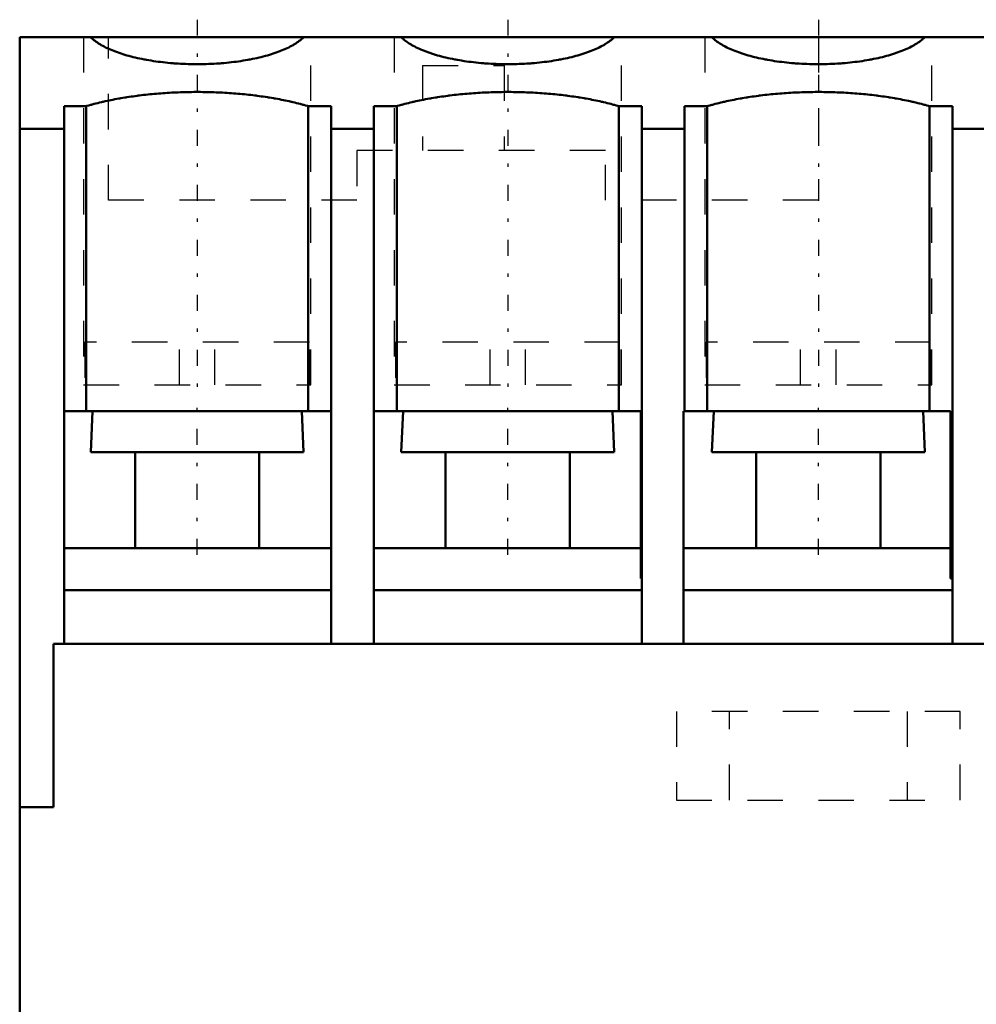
# Model space of a CAD drawing. Header units: millimetres. Extents: x 0 to 45, y -8.5 to 47.
# Tile 2 of 3: x 0 to 26.9, y 19.2 to 47. Entities that reach past the tile are written whole.
import ezdxf

# ---------------------------------------------------------------- set-up
doc = ezdxf.new("R2010")
doc.units = ezdxf.units.MM
doc.linetypes.add('Center', pattern=[1.5, 0.45, -0.5, 0.05, -0.5])
doc.linetypes.add('Dashed', pattern=[2, 1, -1])
for name, color, linetype, lineweight in [('AM_0', 7, 'Continuous', 30), ('AM_3', 7, 'Dashed', 5), ('AM_7', 7, 'Center', 5)]:
    doc.layers.add(name, color=color, linetype=linetype, lineweight=lineweight)

msp = doc.modelspace()

# ---------------------------------------------------------------- linework, layer by layer
at = {"layer": 'AM_0', "color": 7, "linetype": 'Continuous', "lineweight": 50}
for p, q in [((0, 46.5), (0, -5.5)), ((45, 46.5), (0, 46.5)), ((1.25, 29.4), (1.25, 44.553)), ((1.25, 44.553), (1.871, 44.553)), ((1.871, 44.553), (1.871, 35.957)), ((8.129, 44.553), (8.129, 35.957)), ((8.129, 44.553), (8.775, 44.553)), ((8.775, 44.553), (8.775, 29.4)), ((9.975, 29.4), (9.975, 44.553)), ((9.975, 44.553), (10.621, 44.553)), ((10.621, 44.553), (10.621, 35.957)), ((16.879, 44.553), (16.879, 35.957)), ((16.879, 44.553), (17.525, 44.553)), ((17.525, 44.553), (17.525, 29.4)), ((18.725, 35.957), (18.725, 44.553)), ((18.725, 44.553), (19.371, 44.553)), ((19.371, 44.553), (19.371, 35.957)), ((25.629, 44.553), (25.629, 35.957)), ((25.629, 44.553), (26.275, 44.553)), ((26.275, 44.553), (26.275, 29.4)), ((1.25, 43.916), (0, 43.916)), ((9.975, 43.916), (8.775, 43.916)), ((18.725, 43.916), (17.525, 43.916)), ((27.475, 43.916), (26.275, 43.916)), ((1.25, 35.957), (8.775, 35.957)), ((2.051, 35.957), (2, 34.8)), ((8, 34.8), (7.949, 35.957)), ((9.975, 35.957), (17.5, 35.957)), ((10.801, 35.957), (10.75, 34.8)), ((16.75, 34.8), (16.699, 35.957)), ((17.5, 35.957), (17.5, 31.245)), ((18.7, 29.4), (18.7, 35.957)), ((18.7, 35.957), (26.225, 35.957)), ((19.551, 35.957), (19.5, 34.8)), ((25.5, 34.8), (25.449, 35.957)), ((26.225, 35.957), (26.225, 31.245)), ((8, 34.8), (2, 34.8)), ((3.25, 34.8), (3.25, 32.1)), ((6.75, 32.1), (6.75, 34.8)), ((16.75, 34.8), (10.75, 34.8)), ((12, 34.8), (12, 32.1)), ((15.5, 32.1), (15.5, 34.8)), ((25.5, 34.8), (19.5, 34.8)), ((20.75, 34.8), (20.75, 32.1)), ((24.25, 32.1), (24.25, 34.8)), ((8.775, 32.1), (1.25, 32.1)), ((17.5, 32.1), (9.975, 32.1)), ((26.225, 32.1), (18.7, 32.1)), ((17.5, 31.245), (17.525, 31.245)), ((26.225, 31.245), (26.275, 31.245)), ((8.775, 30.917), (1.25, 30.917)), ((17.525, 30.917), (9.975, 30.917)), ((26.275, 30.917), (18.7, 30.917)), ((0.95, 29.4), (44.05, 29.4)), ((0.95, 24.8), (0.95, 29.4)), ((0.95, 24.8), (0, 24.8))]:
    msp.add_line(p, q, dxfattribs=at)
for points in [[(8.005, 46.5), (7.992, 46.488), (7.966, 46.463), (7.938, 46.439), (7.924, 46.427), (7.909, 46.415), (7.878, 46.391), (7.846, 46.368), (7.812, 46.344), (7.776, 46.321), (7.74, 46.299), (7.721, 46.287), (7.702, 46.276), (7.662, 46.254), (7.622, 46.232), (7.579, 46.211), (7.536, 46.19), (7.491, 46.169), (7.468, 46.159), (7.445, 46.149), (7.398, 46.129), (7.35, 46.11), (7.325, 46.1), (7.3, 46.091), (7.249, 46.072), (7.197, 46.054), (7.171, 46.045), (7.144, 46.036), (7.09, 46.018), (7.034, 46.001), (6.978, 45.985), (6.921, 45.969), (6.863, 45.953), (6.833, 45.946), (6.803, 45.938), (6.743, 45.924), (6.682, 45.91), (6.62, 45.896), (6.557, 45.883), (6.494, 45.87), (6.462, 45.864), (6.43, 45.858), (6.364, 45.847), (6.299, 45.836), (6.232, 45.825), (6.165, 45.816), (6.098, 45.806), (6.064, 45.802), (6.03, 45.798), (5.961, 45.789), (5.892, 45.782), (5.822, 45.775), (5.752, 45.768), (5.681, 45.762), (5.646, 45.76), (5.611, 45.757), (5.54, 45.752), (5.468, 45.748), (5.397, 45.745), (5.325, 45.742), (5.253, 45.739), (5.217, 45.738), (5.181, 45.738), (5.108, 45.736), (5.036, 45.736), (5, 45.736), (4.964, 45.736), (4.892, 45.736), (4.819, 45.738), (4.783, 45.738), (4.747, 45.739), (4.675, 45.742), (4.603, 45.745), (4.532, 45.748), (4.46, 45.752), (4.389, 45.757), (4.354, 45.76), (4.319, 45.762), (4.248, 45.768), (4.178, 45.775), (4.108, 45.782), (4.039, 45.789), (3.97, 45.798), (3.936, 45.802), (3.902, 45.806), (3.835, 45.816), (3.768, 45.825), (3.701, 45.836), (3.636, 45.847), (3.57, 45.858), (3.538, 45.864), (3.506, 45.87), (3.443, 45.883), (3.38, 45.896), (3.318, 45.91), (3.257, 45.924), (3.197, 45.938), (3.167, 45.946), (3.137, 45.953), (3.079, 45.969), (3.022, 45.985), (2.966, 46.001), (2.91, 46.018), (2.856, 46.036), (2.829, 46.045), (2.803, 46.054), (2.751, 46.072), (2.7, 46.091), (2.675, 46.1), (2.65, 46.11), (2.602, 46.129), (2.555, 46.149), (2.532, 46.159), (2.509, 46.169), (2.464, 46.19), (2.421, 46.211), (2.378, 46.232), (2.338, 46.254), (2.298, 46.276), (2.279, 46.287), (2.26, 46.299), (2.224, 46.321), (2.188, 46.344), (2.154, 46.368), (2.122, 46.391), (2.091, 46.415), (2.076, 46.427), (2.062, 46.439), (2.034, 46.463), (2.008, 46.488), (1.995, 46.5)], [(16.755, 46.5), (16.742, 46.488), (16.716, 46.463), (16.688, 46.439), (16.674, 46.427), (16.659, 46.415), (16.628, 46.391), (16.596, 46.368), (16.562, 46.344), (16.526, 46.321), (16.49, 46.299), (16.471, 46.287), (16.452, 46.276), (16.412, 46.254), (16.372, 46.232), (16.329, 46.211), (16.286, 46.19), (16.241, 46.169), (16.218, 46.159), (16.195, 46.149), (16.148, 46.129), (16.1, 46.11), (16.075, 46.1), (16.05, 46.091), (15.999, 46.072), (15.947, 46.054), (15.921, 46.045), (15.894, 46.036), (15.84, 46.018), (15.784, 46.001), (15.728, 45.985), (15.671, 45.969), (15.613, 45.953), (15.583, 45.946), (15.553, 45.938), (15.493, 45.924), (15.432, 45.91), (15.37, 45.896), (15.307, 45.883), (15.244, 45.87), (15.212, 45.864), (15.18, 45.858), (15.114, 45.847), (15.049, 45.836), (14.982, 45.825), (14.915, 45.816), (14.848, 45.806), (14.814, 45.802), (14.78, 45.798), (14.711, 45.789), (14.642, 45.782), (14.572, 45.775), (14.502, 45.768), (14.431, 45.762), (14.396, 45.76), (14.361, 45.757), (14.29, 45.752), (14.218, 45.748), (14.147, 45.745), (14.075, 45.742), (14.003, 45.739), (13.967, 45.738), (13.931, 45.738), (13.858, 45.736), (13.786, 45.736), (13.75, 45.736), (13.714, 45.736), (13.642, 45.736), (13.569, 45.738), (13.533, 45.738), (13.497, 45.739), (13.425, 45.742), (13.353, 45.745), (13.282, 45.748), (13.21, 45.752), (13.139, 45.757), (13.104, 45.76), (13.069, 45.762), (12.998, 45.768), (12.928, 45.775), (12.858, 45.782), (12.789, 45.789), (12.72, 45.798), (12.686, 45.802), (12.652, 45.806), (12.585, 45.816), (12.518, 45.825), (12.451, 45.836), (12.386, 45.847), (12.32, 45.858), (12.288, 45.864), (12.256, 45.87), (12.193, 45.883), (12.13, 45.896), (12.068, 45.91), (12.007, 45.924), (11.947, 45.938), (11.917, 45.946), (11.887, 45.953), (11.829, 45.969), (11.772, 45.985), (11.716, 46.001), (11.66, 46.018), (11.606, 46.036), (11.579, 46.045), (11.553, 46.054), (11.501, 46.072), (11.45, 46.091), (11.425, 46.1), (11.4, 46.11), (11.352, 46.129), (11.305, 46.149), (11.282, 46.159), (11.259, 46.169), (11.214, 46.19), (11.171, 46.211), (11.128, 46.232), (11.088, 46.254), (11.048, 46.276), (11.029, 46.287), (11.01, 46.299), (10.974, 46.321), (10.938, 46.344), (10.904, 46.368), (10.872, 46.391), (10.841, 46.415), (10.826, 46.427), (10.812, 46.439), (10.784, 46.463), (10.758, 46.488), (10.745, 46.5)], [(25.505, 46.5), (25.492, 46.488), (25.466, 46.463), (25.438, 46.439), (25.424, 46.427), (25.409, 46.415), (25.378, 46.391), (25.346, 46.368), (25.312, 46.344), (25.276, 46.321), (25.24, 46.299), (25.221, 46.287), (25.202, 46.276), (25.162, 46.254), (25.122, 46.232), (25.079, 46.211), (25.036, 46.19), (24.991, 46.169), (24.968, 46.159), (24.945, 46.149), (24.898, 46.129), (24.85, 46.11), (24.825, 46.1), (24.8, 46.091), (24.749, 46.072), (24.697, 46.054), (24.671, 46.045), (24.644, 46.036), (24.59, 46.018), (24.534, 46.001), (24.478, 45.985), (24.421, 45.969), (24.363, 45.953), (24.333, 45.946), (24.303, 45.938), (24.243, 45.924), (24.182, 45.91), (24.12, 45.896), (24.057, 45.883), (23.994, 45.87), (23.962, 45.864), (23.93, 45.858), (23.864, 45.847), (23.799, 45.836), (23.732, 45.825), (23.665, 45.816), (23.598, 45.806), (23.564, 45.802), (23.53, 45.798), (23.461, 45.789), (23.392, 45.782), (23.322, 45.775), (23.252, 45.768), (23.181, 45.762), (23.146, 45.76), (23.111, 45.757), (23.04, 45.752), (22.968, 45.748), (22.897, 45.745), (22.825, 45.742), (22.753, 45.739), (22.717, 45.738), (22.681, 45.738), (22.608, 45.736), (22.536, 45.736), (22.5, 45.736), (22.464, 45.736), (22.392, 45.736), (22.319, 45.738), (22.283, 45.738), (22.247, 45.739), (22.175, 45.742), (22.103, 45.745), (22.032, 45.748), (21.96, 45.752), (21.889, 45.757), (21.854, 45.76), (21.819, 45.762), (21.748, 45.768), (21.678, 45.775), (21.608, 45.782), (21.539, 45.789), (21.47, 45.798), (21.436, 45.802), (21.402, 45.806), (21.335, 45.816), (21.268, 45.825), (21.201, 45.836), (21.136, 45.847), (21.07, 45.858), (21.038, 45.864), (21.006, 45.87), (20.943, 45.883), (20.88, 45.896), (20.818, 45.91), (20.757, 45.924), (20.697, 45.938), (20.667, 45.946), (20.637, 45.953), (20.579, 45.969), (20.522, 45.985), (20.466, 46.001), (20.41, 46.018), (20.356, 46.036), (20.329, 46.045), (20.303, 46.054), (20.251, 46.072), (20.2, 46.091), (20.175, 46.1), (20.15, 46.11), (20.102, 46.129), (20.055, 46.149), (20.032, 46.159), (20.009, 46.169), (19.964, 46.19), (19.921, 46.211), (19.878, 46.232), (19.838, 46.254), (19.798, 46.276), (19.779, 46.287), (19.76, 46.299), (19.724, 46.321), (19.688, 46.344), (19.654, 46.368), (19.622, 46.391), (19.591, 46.415), (19.576, 46.427), (19.562, 46.439), (19.534, 46.463), (19.508, 46.488), (19.495, 46.5)], [(1.871, 44.553), (1.896, 44.56), (1.945, 44.574), (1.995, 44.588), (2.02, 44.595), (2.045, 44.601), (2.096, 44.615), (2.147, 44.628), (2.199, 44.641), (2.251, 44.653), (2.303, 44.666), (2.33, 44.672), (2.356, 44.678), (2.409, 44.69), (2.463, 44.701), (2.517, 44.713), (2.572, 44.724), (2.627, 44.735), (2.654, 44.74), (2.682, 44.746), (2.738, 44.756), (2.794, 44.766), (2.822, 44.771), (2.85, 44.776), (2.907, 44.786), (2.964, 44.795), (2.992, 44.8), (3.021, 44.805), (3.079, 44.813), (3.137, 44.822), (3.195, 44.83), (3.253, 44.838), (3.312, 44.846), (3.342, 44.85), (3.371, 44.854), (3.431, 44.861), (3.49, 44.868), (3.55, 44.875), (3.61, 44.881), (3.67, 44.888), (3.7, 44.891), (3.731, 44.894), (3.791, 44.899), (3.852, 44.905), (3.913, 44.91), (3.974, 44.914), (4.036, 44.919), (4.066, 44.921), (4.097, 44.923), (4.159, 44.927), (4.221, 44.931), (4.283, 44.934), (4.345, 44.937), (4.407, 44.94), (4.438, 44.942), (4.469, 44.943), (4.531, 44.945), (4.594, 44.947), (4.656, 44.949), (4.718, 44.95), (4.781, 44.951), (4.812, 44.952), (4.844, 44.952), (4.906, 44.953), (4.969, 44.953), (5, 44.953), (5.031, 44.953), (5.094, 44.953), (5.156, 44.952), (5.188, 44.952), (5.219, 44.951), (5.282, 44.95), (5.344, 44.949), (5.406, 44.947), (5.469, 44.945), (5.531, 44.943), (5.562, 44.942), (5.593, 44.94), (5.655, 44.937), (5.717, 44.934), (5.779, 44.931), (5.841, 44.927), (5.903, 44.923), (5.934, 44.921), (5.964, 44.919), (6.026, 44.914), (6.087, 44.91), (6.148, 44.905), (6.209, 44.899), (6.269, 44.894), (6.3, 44.891), (6.33, 44.888), (6.39, 44.881), (6.45, 44.875), (6.51, 44.868), (6.569, 44.861), (6.629, 44.854), (6.658, 44.85), (6.688, 44.846), (6.747, 44.838), (6.805, 44.83), (6.863, 44.822), (6.921, 44.813), (6.979, 44.805), (7.008, 44.8), (7.036, 44.795), (7.093, 44.786), (7.15, 44.776), (7.178, 44.771), (7.206, 44.766), (7.262, 44.756), (7.318, 44.746), (7.346, 44.74), (7.373, 44.735), (7.428, 44.724), (7.483, 44.713), (7.537, 44.701), (7.591, 44.69), (7.644, 44.678), (7.67, 44.672), (7.697, 44.666), (7.749, 44.653), (7.801, 44.641), (7.853, 44.628), (7.904, 44.615), (7.955, 44.601), (7.98, 44.595), (8.005, 44.588), (8.055, 44.574), (8.104, 44.56), (8.129, 44.553)], [(10.621, 44.553), (10.646, 44.56), (10.695, 44.574), (10.745, 44.588), (10.77, 44.595), (10.795, 44.601), (10.846, 44.615), (10.897, 44.628), (10.949, 44.641), (11.001, 44.653), (11.053, 44.666), (11.08, 44.672), (11.106, 44.678), (11.159, 44.69), (11.213, 44.701), (11.267, 44.713), (11.322, 44.724), (11.377, 44.735), (11.404, 44.74), (11.432, 44.746), (11.488, 44.756), (11.544, 44.766), (11.572, 44.771), (11.6, 44.776), (11.657, 44.786), (11.714, 44.795), (11.742, 44.8), (11.771, 44.805), (11.829, 44.813), (11.887, 44.822), (11.945, 44.83), (12.003, 44.838), (12.062, 44.846), (12.092, 44.85), (12.121, 44.854), (12.181, 44.861), (12.24, 44.868), (12.3, 44.875), (12.36, 44.881), (12.42, 44.888), (12.45, 44.891), (12.481, 44.894), (12.541, 44.899), (12.602, 44.905), (12.663, 44.91), (12.724, 44.914), (12.786, 44.919), (12.816, 44.921), (12.847, 44.923), (12.909, 44.927), (12.971, 44.931), (13.033, 44.934), (13.095, 44.937), (13.157, 44.94), (13.188, 44.942), (13.219, 44.943), (13.281, 44.945), (13.344, 44.947), (13.406, 44.949), (13.468, 44.95), (13.531, 44.951), (13.562, 44.952), (13.594, 44.952), (13.656, 44.953), (13.719, 44.953), (13.75, 44.953), (13.781, 44.953), (13.844, 44.953), (13.906, 44.952), (13.938, 44.952), (13.969, 44.951), (14.032, 44.95), (14.094, 44.949), (14.156, 44.947), (14.219, 44.945), (14.281, 44.943), (14.312, 44.942), (14.343, 44.94), (14.405, 44.937), (14.467, 44.934), (14.529, 44.931), (14.591, 44.927), (14.653, 44.923), (14.684, 44.921), (14.714, 44.919), (14.776, 44.914), (14.837, 44.91), (14.898, 44.905), (14.959, 44.899), (15.019, 44.894), (15.05, 44.891), (15.08, 44.888), (15.14, 44.881), (15.2, 44.875), (15.26, 44.868), (15.319, 44.861), (15.379, 44.854), (15.408, 44.85), (15.438, 44.846), (15.497, 44.838), (15.555, 44.83), (15.613, 44.822), (15.671, 44.813), (15.729, 44.805), (15.758, 44.8), (15.786, 44.795), (15.843, 44.786), (15.9, 44.776), (15.928, 44.771), (15.956, 44.766), (16.012, 44.756), (16.068, 44.746), (16.096, 44.74), (16.123, 44.735), (16.178, 44.724), (16.233, 44.713), (16.287, 44.701), (16.341, 44.69), (16.394, 44.678), (16.42, 44.672), (16.447, 44.666), (16.499, 44.653), (16.551, 44.641), (16.603, 44.628), (16.654, 44.615), (16.705, 44.601), (16.73, 44.595), (16.755, 44.588), (16.805, 44.574), (16.854, 44.56), (16.879, 44.553)], [(19.371, 44.553), (19.396, 44.56), (19.445, 44.574), (19.495, 44.588), (19.52, 44.595), (19.545, 44.601), (19.596, 44.615), (19.647, 44.628), (19.699, 44.641), (19.751, 44.653), (19.803, 44.666), (19.83, 44.672), (19.856, 44.678), (19.909, 44.69), (19.963, 44.701), (20.017, 44.713), (20.072, 44.724), (20.127, 44.735), (20.154, 44.74), (20.182, 44.746), (20.238, 44.756), (20.294, 44.766), (20.322, 44.771), (20.35, 44.776), (20.407, 44.786), (20.464, 44.795), (20.492, 44.8), (20.521, 44.805), (20.579, 44.813), (20.637, 44.822), (20.695, 44.83), (20.753, 44.838), (20.812, 44.846), (20.842, 44.85), (20.871, 44.854), (20.931, 44.861), (20.99, 44.868), (21.05, 44.875), (21.11, 44.881), (21.17, 44.888), (21.2, 44.891), (21.231, 44.894), (21.291, 44.899), (21.352, 44.905), (21.413, 44.91), (21.474, 44.914), (21.536, 44.919), (21.566, 44.921), (21.597, 44.923), (21.659, 44.927), (21.721, 44.931), (21.783, 44.934), (21.845, 44.937), (21.907, 44.94), (21.938, 44.942), (21.969, 44.943), (22.031, 44.945), (22.094, 44.947), (22.156, 44.949), (22.218, 44.95), (22.281, 44.951), (22.312, 44.952), (22.344, 44.952), (22.406, 44.953), (22.469, 44.953), (22.5, 44.953), (22.531, 44.953), (22.594, 44.953), (22.656, 44.952), (22.688, 44.952), (22.719, 44.951), (22.782, 44.95), (22.844, 44.949), (22.906, 44.947), (22.969, 44.945), (23.031, 44.943), (23.062, 44.942), (23.093, 44.94), (23.155, 44.937), (23.217, 44.934), (23.279, 44.931), (23.341, 44.927), (23.403, 44.923), (23.434, 44.921), (23.464, 44.919), (23.526, 44.914), (23.587, 44.91), (23.648, 44.905), (23.709, 44.899), (23.769, 44.894), (23.8, 44.891), (23.83, 44.888), (23.89, 44.881), (23.95, 44.875), (24.01, 44.868), (24.069, 44.861), (24.129, 44.854), (24.158, 44.85), (24.188, 44.846), (24.247, 44.838), (24.305, 44.83), (24.363, 44.822), (24.421, 44.813), (24.479, 44.805), (24.508, 44.8), (24.536, 44.795), (24.593, 44.786), (24.65, 44.776), (24.678, 44.771), (24.706, 44.766), (24.762, 44.756), (24.818, 44.746), (24.846, 44.74), (24.873, 44.735), (24.928, 44.724), (24.983, 44.713), (25.037, 44.701), (25.091, 44.69), (25.144, 44.678), (25.17, 44.672), (25.197, 44.666), (25.249, 44.653), (25.301, 44.641), (25.353, 44.628), (25.404, 44.615), (25.455, 44.601), (25.48, 44.595), (25.505, 44.588), (25.555, 44.574), (25.604, 44.56), (25.629, 44.553)]]:
    msp.add_lwpolyline(points, dxfattribs=at)
at = {"layer": 'AM_3', "color": 6, "linetype": 'Dashed', "lineweight": 25}
for p, q in [((1.8, 46.5), (1.8, 36.7)), ((2.5, 41.9), (2.5, 46.5)), ((8.2, 36.7), (8.2, 46.5)), ((10.55, 46.5), (10.55, 36.7)), ((16.95, 36.7), (16.95, 46.5)), ((19.3, 46.5), (19.3, 36.7)), ((22.5, 46.5), (22.5, 41.9)), ((25.7, 36.7), (25.7, 46.5)), ((11.35, 45.7), (11.35, 43.3)), ((11.35, 45.7), (13.65, 45.7)), ((13.65, 45.7), (13.65, 43.3)), ((9.5, 43.3), (9.5, 41.9)), ((16.5, 43.3), (9.5, 43.3)), ((16.5, 41.9), (16.5, 43.3)), ((9.5, 41.9), (2.5, 41.9)), ((22.5, 41.9), (16.5, 41.9)), ((8.161, 37.9), (1.839, 37.9)), ((1.839, 37.9), (1.839, 36.7)), ((4.5, 36.7), (4.5, 37.9)), ((5.5, 36.7), (5.5, 37.9)), ((8.161, 36.7), (8.161, 37.9)), ((16.911, 37.9), (10.589, 37.9)), ((10.589, 37.9), (10.589, 36.7)), ((13.25, 36.7), (13.25, 37.9)), ((14.25, 36.7), (14.25, 37.9)), ((16.911, 36.7), (16.911, 37.9)), ((25.661, 37.9), (19.339, 37.9)), ((19.339, 37.9), (19.339, 36.7)), ((22, 36.7), (22, 37.9)), ((23, 36.7), (23, 37.9)), ((25.661, 36.7), (25.661, 37.9)), ((1.8, 36.7), (8.2, 36.7)), ((10.55, 36.7), (16.95, 36.7)), ((19.3, 36.7), (25.7, 36.7)), ((26.5, 27.5), (18.5, 27.5)), ((18.5, 27.5), (18.5, 25)), ((20, 25), (20, 27.5)), ((25, 27.5), (25, 25)), ((26.5, 25), (26.5, 27.5)), ((18.5, 25), (26.5, 25))]:
    msp.add_line(p, q, dxfattribs=at)
for points in [[(1.995, 46.5), (2.005, 46.49), (2.026, 46.471), (2.047, 46.451), (2.058, 46.442), (2.07, 46.432), (2.093, 46.413), (2.118, 46.394), (2.143, 46.376), (2.169, 46.357), (2.197, 46.339), (2.21, 46.33), (2.225, 46.321), (2.254, 46.303), (2.283, 46.285), (2.314, 46.267), (2.346, 46.25), (2.378, 46.233), (2.395, 46.224), (2.411, 46.216), (2.446, 46.199), (2.48, 46.182), (2.498, 46.174)], [(2.498, 46.174), (2.518, 46.165), (2.558, 46.148), (2.599, 46.13), (2.62, 46.122), (2.641, 46.113), (2.684, 46.097), (2.727, 46.08), (2.772, 46.064), (2.818, 46.049), (2.864, 46.033), (2.887, 46.026), (2.911, 46.018), (2.959, 46.003), (3.008, 45.989), (3.057, 45.975), (3.107, 45.961), (3.158, 45.948), (3.184, 45.941), (3.21, 45.935), (3.262, 45.922), (3.315, 45.91), (3.342, 45.904), (3.369, 45.898), (3.423, 45.887), (3.478, 45.876), (3.506, 45.87), (3.534, 45.865), (3.59, 45.855), (3.646, 45.845), (3.703, 45.836), (3.761, 45.827), (3.819, 45.818), (3.848, 45.814), (3.878, 45.81), (3.936, 45.802), (3.996, 45.794), (4.056, 45.788), (4.116, 45.781), (4.176, 45.775), (4.207, 45.772), (4.237, 45.769), (4.298, 45.764), (4.359, 45.759), (4.421, 45.755), (4.483, 45.751), (4.545, 45.748), (4.576, 45.746), (4.607, 45.744), (4.669, 45.742), (4.732, 45.74), (4.794, 45.738), (4.857, 45.737), (4.92, 45.736), (4.951, 45.736), (4.982, 45.736), (5.045, 45.736), (5.108, 45.736), (5.171, 45.737), (5.233, 45.739), (5.296, 45.741), (5.327, 45.742), (5.358, 45.743), (5.42, 45.746), (5.482, 45.749), (5.513, 45.751), (5.544, 45.753), (5.606, 45.757), (5.668, 45.761), (5.698, 45.764), (5.729, 45.766), (5.79, 45.772), (5.85, 45.778), (5.911, 45.784), (5.971, 45.791), (6.03, 45.798), (6.06, 45.801), (6.09, 45.805), (6.148, 45.813), (6.207, 45.822), (6.264, 45.83), (6.322, 45.84), (6.379, 45.849), (6.407, 45.854), (6.435, 45.859), (6.491, 45.87), (6.546, 45.881), (6.601, 45.892), (6.655, 45.903), (6.708, 45.915), (6.735, 45.922), (6.761, 45.928), (6.813, 45.941), (6.864, 45.954), (6.915, 45.967), (6.965, 45.981), (7.014, 45.995), (7.038, 46.002), (7.062, 46.01), (7.11, 46.025), (7.157, 46.04), (7.203, 46.055), (7.248, 46.071), (7.292, 46.088), (7.314, 46.096), (7.335, 46.104), (7.378, 46.121), (7.419, 46.138), (7.44, 46.147), (7.46, 46.155), (7.499, 46.173), (7.538, 46.191), (7.557, 46.2), (7.576, 46.209), (7.613, 46.228), (7.648, 46.247), (7.683, 46.266), (7.717, 46.285), (7.749, 46.304), (7.765, 46.314), (7.781, 46.324), (7.811, 46.344), (7.841, 46.364), (7.869, 46.385), (7.896, 46.405), (7.922, 46.426), (7.935, 46.436), (7.947, 46.447), (7.971, 46.468), (7.994, 46.489), (8.005, 46.5)], [(10.745, 46.5), (10.76, 46.485), (10.792, 46.456), (10.826, 46.427), (10.844, 46.412), (10.863, 46.398), (10.901, 46.37), (10.942, 46.342), (10.984, 46.314), (11.029, 46.287), (11.076, 46.261), (11.1, 46.248), (11.124, 46.235), (11.175, 46.209), (11.227, 46.184), (11.282, 46.159), (11.338, 46.135), (11.396, 46.112), (11.425, 46.1), (11.455, 46.089), (11.516, 46.066), (11.579, 46.045), (11.611, 46.034)], [(11.611, 46.034), (11.633, 46.027), (11.677, 46.013), (11.721, 46), (11.744, 45.993), (11.766, 45.986), (11.812, 45.974), (11.858, 45.961), (11.905, 45.949), (11.953, 45.937), (12.001, 45.925), (12.025, 45.919), (12.05, 45.914), (12.099, 45.903), (12.149, 45.892), (12.199, 45.882), (12.25, 45.872), (12.301, 45.862), (12.327, 45.857), (12.353, 45.853), (12.405, 45.844), (12.458, 45.835), (12.484, 45.831), (12.511, 45.827), (12.564, 45.819), (12.618, 45.811), (12.645, 45.807), (12.673, 45.804), (12.727, 45.797), (12.782, 45.79), (12.838, 45.784), (12.893, 45.778), (12.949, 45.773), (12.977, 45.77), (13.005, 45.768), (13.061, 45.763), (13.118, 45.759), (13.175, 45.755), (13.232, 45.751), (13.289, 45.748), (13.318, 45.746), (13.346, 45.745), (13.404, 45.743), (13.461, 45.74), (13.519, 45.739), (13.577, 45.737), (13.634, 45.736), (13.663, 45.736), (13.692, 45.736), (13.75, 45.736), (13.808, 45.736), (13.866, 45.736), (13.923, 45.737), (13.981, 45.739), (14.01, 45.74), (14.039, 45.74), (14.096, 45.743), (14.154, 45.745), (14.211, 45.748), (14.268, 45.751), (14.325, 45.755), (14.354, 45.757), (14.382, 45.759), (14.439, 45.763), (14.495, 45.768), (14.523, 45.77), (14.551, 45.773), (14.607, 45.778), (14.662, 45.784), (14.69, 45.787), (14.718, 45.79), (14.773, 45.797), (14.827, 45.804), (14.882, 45.811), (14.936, 45.819), (14.989, 45.827), (15.016, 45.831), (15.042, 45.835), (15.095, 45.844), (15.147, 45.853), (15.199, 45.862), (15.25, 45.872), (15.301, 45.882), (15.326, 45.887), (15.351, 45.892), (15.401, 45.903), (15.45, 45.914), (15.499, 45.925), (15.547, 45.937), (15.595, 45.949), (15.618, 45.955), (15.642, 45.961), (15.688, 45.974), (15.734, 45.986), (15.779, 46), (15.823, 46.013), (15.867, 46.027), (15.889, 46.034), (15.91, 46.041), (15.952, 46.055), (15.994, 46.07), (16.035, 46.085), (16.075, 46.1), (16.114, 46.115), (16.134, 46.123), (16.153, 46.131), (16.191, 46.147), (16.228, 46.163), (16.246, 46.171), (16.264, 46.18), (16.299, 46.196), (16.334, 46.213), (16.351, 46.222), (16.367, 46.23), (16.4, 46.248), (16.432, 46.265), (16.463, 46.283), (16.494, 46.301), (16.523, 46.319), (16.537, 46.328), (16.551, 46.337), (16.579, 46.356), (16.605, 46.375), (16.631, 46.393), (16.656, 46.412), (16.679, 46.432), (16.691, 46.441), (16.702, 46.451), (16.724, 46.471), (16.745, 46.49), (16.755, 46.5)], [(19.495, 46.5), (19.534, 46.463), (19.622, 46.391), (19.724, 46.321), (19.779, 46.287), (19.838, 46.254), (19.964, 46.19), (20.102, 46.129), (20.251, 46.072), (20.41, 46.018), (20.579, 45.969), (20.667, 45.946), (20.757, 45.924), (20.864, 45.899), (20.895, 45.893), (20.927, 45.886), (20.943, 45.883), (20.958, 45.88), (20.99, 45.873), (21.022, 45.867), (21.054, 45.861), (21.087, 45.855), (21.119, 45.85), (21.136, 45.847), (21.152, 45.844), (21.185, 45.839), (21.218, 45.833), (21.251, 45.828), (21.284, 45.823), (21.318, 45.818), (21.335, 45.816), (21.351, 45.813), (21.385, 45.809), (21.419, 45.804), (21.453, 45.8), (21.488, 45.795), (21.522, 45.791), (21.539, 45.789), (21.556, 45.787), (21.591, 45.784), (21.626, 45.78), (21.661, 45.776), (21.695, 45.773), (21.731, 45.77), (21.748, 45.768), (21.766, 45.767), (21.801, 45.764), (21.836, 45.761), (21.854, 45.76), (21.872, 45.758), (21.907, 45.756), (21.943, 45.753), (21.96, 45.752), (21.978, 45.751), (22.014, 45.749), (22.05, 45.747), (22.086, 45.745), (22.121, 45.744), (22.157, 45.742), (22.175, 45.742), (22.193, 45.741), (22.229, 45.74), (22.265, 45.739), (22.301, 45.738), (22.337, 45.737), (22.374, 45.737), (22.392, 45.736), (22.41, 45.736), (22.446, 45.736), (22.482, 45.736), (22.5, 45.736)], [(22.5, 45.736), (22.518, 45.736), (22.554, 45.736), (22.59, 45.736), (22.608, 45.736), (22.626, 45.737), (22.663, 45.737), (22.699, 45.738), (22.735, 45.739), (22.771, 45.74), (22.807, 45.741), (22.825, 45.742), (22.843, 45.742), (22.879, 45.744), (22.914, 45.745), (22.95, 45.747), (22.986, 45.749), (23.022, 45.751), (23.04, 45.752), (23.057, 45.753), (23.093, 45.756), (23.128, 45.758), (23.146, 45.76), (23.164, 45.761), (23.199, 45.764), (23.234, 45.767), (23.252, 45.768), (23.269, 45.77), (23.305, 45.773), (23.339, 45.776), (23.374, 45.78), (23.409, 45.784), (23.444, 45.787), (23.461, 45.789), (23.478, 45.791), (23.512, 45.795), (23.547, 45.8), (23.581, 45.804), (23.615, 45.809), (23.649, 45.813), (23.665, 45.816), (23.682, 45.818), (23.716, 45.823), (23.749, 45.828), (23.782, 45.833), (23.815, 45.839), (23.848, 45.844), (23.864, 45.847), (23.881, 45.85), (23.913, 45.855), (23.946, 45.861), (23.978, 45.867), (24.01, 45.873), (24.042, 45.88), (24.057, 45.883), (24.073, 45.886), (24.105, 45.893), (24.136, 45.899), (24.243, 45.924), (24.333, 45.946), (24.421, 45.969), (24.59, 46.018), (24.749, 46.072), (24.898, 46.129), (25.036, 46.19), (25.162, 46.254), (25.221, 46.287), (25.276, 46.321), (25.378, 46.391), (25.466, 46.463), (25.505, 46.5)], [(8.129, 44.553), (8.104, 44.56), (8.055, 44.574), (8.005, 44.588), (7.98, 44.595), (7.955, 44.601), (7.904, 44.615), (7.853, 44.628), (7.801, 44.641), (7.749, 44.653), (7.697, 44.666), (7.67, 44.672), (7.644, 44.678), (7.591, 44.69), (7.537, 44.701), (7.483, 44.713), (7.428, 44.724), (7.373, 44.735), (7.346, 44.74), (7.318, 44.746), (7.262, 44.756), (7.206, 44.766), (7.178, 44.771), (7.15, 44.776), (7.093, 44.786), (7.036, 44.795), (7.008, 44.8), (6.979, 44.805), (6.921, 44.813), (6.863, 44.822), (6.805, 44.83), (6.747, 44.838), (6.688, 44.846), (6.658, 44.85), (6.629, 44.854), (6.569, 44.861), (6.51, 44.868), (6.45, 44.875), (6.39, 44.881), (6.33, 44.888), (6.3, 44.891), (6.269, 44.894), (6.209, 44.899), (6.148, 44.905), (6.087, 44.91), (6.026, 44.914), (5.964, 44.919), (5.934, 44.921), (5.903, 44.923), (5.841, 44.927), (5.779, 44.931), (5.717, 44.934), (5.655, 44.937), (5.593, 44.94), (5.562, 44.942), (5.531, 44.943), (5.469, 44.945), (5.406, 44.947), (5.344, 44.949), (5.282, 44.95), (5.219, 44.951), (5.188, 44.952), (5.156, 44.952), (5.094, 44.953), (5.031, 44.953), (5, 44.953), (4.969, 44.953), (4.906, 44.953), (4.844, 44.952), (4.812, 44.952), (4.781, 44.951), (4.718, 44.95), (4.656, 44.949), (4.594, 44.947), (4.531, 44.945), (4.469, 44.943), (4.438, 44.942), (4.407, 44.94), (4.345, 44.937), (4.283, 44.934), (4.221, 44.931), (4.159, 44.927), (4.097, 44.923), (4.066, 44.921), (4.036, 44.919), (3.974, 44.914), (3.913, 44.91), (3.852, 44.905), (3.791, 44.899), (3.731, 44.894), (3.7, 44.891), (3.67, 44.888), (3.61, 44.881), (3.55, 44.875), (3.49, 44.868), (3.431, 44.861), (3.371, 44.854), (3.342, 44.85), (3.312, 44.846), (3.253, 44.838), (3.195, 44.83), (3.137, 44.822), (3.079, 44.813), (3.021, 44.805), (2.992, 44.8), (2.964, 44.795), (2.907, 44.786), (2.85, 44.776), (2.822, 44.771), (2.794, 44.766), (2.738, 44.756), (2.682, 44.746), (2.654, 44.74), (2.627, 44.735), (2.572, 44.724), (2.517, 44.713), (2.463, 44.701), (2.409, 44.69), (2.356, 44.678), (2.33, 44.672), (2.303, 44.666), (2.251, 44.653), (2.199, 44.641), (2.147, 44.628), (2.096, 44.615), (2.045, 44.601), (2.02, 44.595), (1.995, 44.588), (1.945, 44.574), (1.896, 44.56), (1.871, 44.553)], [(16.879, 44.553), (16.854, 44.56), (16.805, 44.574), (16.755, 44.588), (16.73, 44.595), (16.705, 44.601), (16.654, 44.615), (16.603, 44.628), (16.551, 44.641), (16.499, 44.653), (16.447, 44.666), (16.42, 44.672), (16.394, 44.678), (16.341, 44.69), (16.287, 44.701), (16.233, 44.713), (16.178, 44.724), (16.123, 44.735), (16.096, 44.74), (16.068, 44.746), (16.012, 44.756), (15.956, 44.766), (15.928, 44.771), (15.9, 44.776), (15.843, 44.786), (15.786, 44.795), (15.758, 44.8), (15.729, 44.805), (15.671, 44.813), (15.613, 44.822), (15.555, 44.83), (15.497, 44.838), (15.438, 44.846), (15.408, 44.85), (15.379, 44.854), (15.319, 44.861), (15.26, 44.868), (15.2, 44.875), (15.14, 44.881), (15.08, 44.888), (15.05, 44.891), (15.019, 44.894), (14.959, 44.899), (14.898, 44.905), (14.837, 44.91), (14.776, 44.914), (14.714, 44.919), (14.684, 44.921), (14.653, 44.923), (14.591, 44.927), (14.529, 44.931), (14.467, 44.934), (14.405, 44.937), (14.343, 44.94), (14.312, 44.942), (14.281, 44.943), (14.219, 44.945), (14.156, 44.947), (14.094, 44.949), (14.032, 44.95), (13.969, 44.951), (13.938, 44.952), (13.906, 44.952), (13.844, 44.953), (13.781, 44.953), (13.75, 44.953), (13.719, 44.953), (13.656, 44.953), (13.594, 44.952), (13.562, 44.952), (13.531, 44.951), (13.468, 44.95), (13.406, 44.949), (13.344, 44.947), (13.281, 44.945), (13.219, 44.943), (13.188, 44.942), (13.157, 44.94), (13.095, 44.937), (13.033, 44.934), (12.971, 44.931), (12.909, 44.927), (12.847, 44.923), (12.816, 44.921), (12.786, 44.919), (12.724, 44.914), (12.663, 44.91), (12.602, 44.905), (12.541, 44.899), (12.481, 44.894), (12.45, 44.891), (12.42, 44.888), (12.36, 44.881), (12.3, 44.875), (12.24, 44.868), (12.181, 44.861), (12.121, 44.854), (12.092, 44.85), (12.062, 44.846), (12.003, 44.838), (11.945, 44.83), (11.887, 44.822), (11.829, 44.813), (11.771, 44.805), (11.742, 44.8), (11.714, 44.795), (11.657, 44.786), (11.6, 44.776), (11.572, 44.771), (11.544, 44.766), (11.488, 44.756), (11.432, 44.746), (11.404, 44.74), (11.377, 44.735), (11.322, 44.724), (11.267, 44.713), (11.213, 44.701), (11.159, 44.69), (11.106, 44.678), (11.08, 44.672), (11.053, 44.666), (11.001, 44.653), (10.949, 44.641), (10.897, 44.628), (10.846, 44.615), (10.795, 44.601), (10.77, 44.595), (10.745, 44.588), (10.695, 44.574), (10.646, 44.56), (10.621, 44.553)], [(25.629, 44.553), (25.604, 44.56), (25.555, 44.574), (25.505, 44.588), (25.48, 44.595), (25.455, 44.601), (25.404, 44.615), (25.353, 44.628), (25.301, 44.641), (25.249, 44.653), (25.197, 44.666), (25.17, 44.672), (25.144, 44.678), (25.091, 44.69), (25.037, 44.701), (24.983, 44.713), (24.928, 44.724), (24.873, 44.735), (24.846, 44.74), (24.818, 44.746), (24.762, 44.756), (24.706, 44.766), (24.678, 44.771), (24.65, 44.776), (24.593, 44.786), (24.536, 44.795), (24.508, 44.8), (24.479, 44.805), (24.421, 44.813), (24.363, 44.822), (24.305, 44.83), (24.247, 44.838), (24.188, 44.846), (24.158, 44.85), (24.129, 44.854), (24.069, 44.861), (24.01, 44.868), (23.95, 44.875), (23.89, 44.881), (23.83, 44.888), (23.8, 44.891), (23.769, 44.894), (23.709, 44.899), (23.648, 44.905), (23.587, 44.91), (23.526, 44.914), (23.464, 44.919), (23.434, 44.921), (23.403, 44.923), (23.341, 44.927), (23.279, 44.931), (23.217, 44.934), (23.155, 44.937), (23.093, 44.94), (23.062, 44.942), (23.031, 44.943), (22.969, 44.945), (22.906, 44.947), (22.844, 44.949), (22.782, 44.95), (22.719, 44.951), (22.688, 44.952), (22.656, 44.952), (22.594, 44.953), (22.531, 44.953), (22.5, 44.953), (22.469, 44.953), (22.406, 44.953), (22.344, 44.952), (22.312, 44.952), (22.281, 44.951), (22.218, 44.95), (22.156, 44.949), (22.094, 44.947), (22.031, 44.945), (21.969, 44.943), (21.938, 44.942), (21.907, 44.94), (21.845, 44.937), (21.783, 44.934), (21.721, 44.931), (21.659, 44.927), (21.597, 44.923), (21.566, 44.921), (21.536, 44.919), (21.474, 44.914), (21.413, 44.91), (21.352, 44.905), (21.291, 44.899), (21.231, 44.894), (21.2, 44.891), (21.17, 44.888), (21.11, 44.881), (21.05, 44.875), (20.99, 44.868), (20.931, 44.861), (20.871, 44.854), (20.842, 44.85), (20.812, 44.846), (20.753, 44.838), (20.695, 44.83), (20.637, 44.822), (20.579, 44.813), (20.521, 44.805), (20.492, 44.8), (20.464, 44.795), (20.407, 44.786), (20.35, 44.776), (20.322, 44.771), (20.294, 44.766), (20.238, 44.756), (20.182, 44.746), (20.154, 44.74), (20.127, 44.735), (20.072, 44.724), (20.017, 44.713), (19.963, 44.701), (19.909, 44.69), (19.856, 44.678), (19.83, 44.672), (19.803, 44.666), (19.751, 44.653), (19.699, 44.641), (19.647, 44.628), (19.596, 44.615), (19.545, 44.601), (19.52, 44.595), (19.495, 44.588), (19.445, 44.574), (19.396, 44.56), (19.371, 44.553)]]:
    msp.add_lwpolyline(points, dxfattribs=at)
at = {"layer": 'AM_7', "color": 4, "linetype": 'Center', "lineweight": 25}
for p, q in [((5, 46.99), (5, 36.21)), ((13.75, 46.99), (13.75, 36.21)), ((22.5, 46.99), (22.5, 36.21)), ((5, 31.907), (5, 36.15)), ((13.75, 31.907), (13.75, 36.15)), ((22.5, 31.907), (22.5, 36.15))]:
    msp.add_line(p, q, dxfattribs=at)

doc.saveas('drawing.dxf')
